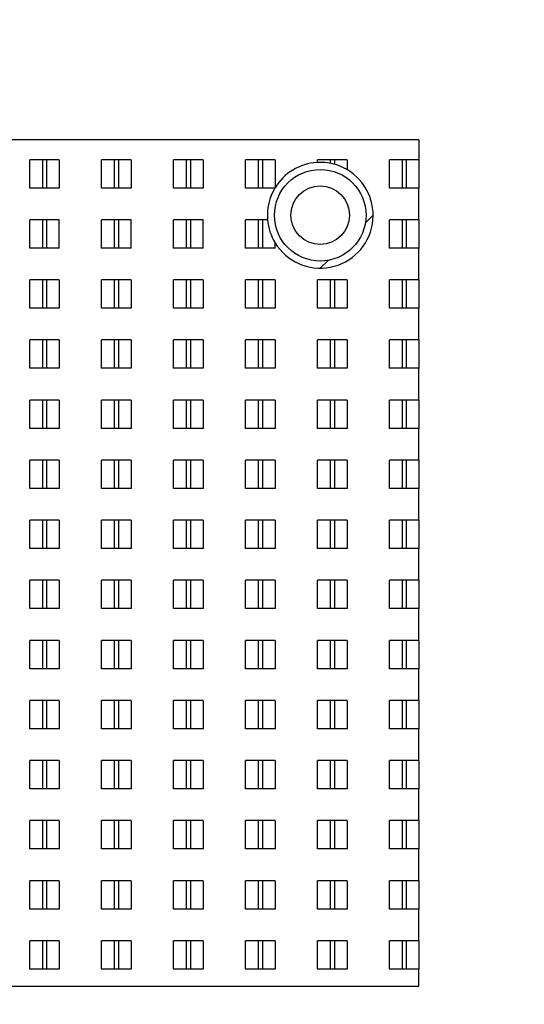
# Model space of a CAD drawing. Header units: inches. Extents: x 0.2 to 16.8, y 0.1 to 10.8.
# Tile 19 of 21: x 10.8 to 12, y 5.7 to 8. Entities that reach past the tile are written whole.
import ezdxf

# ---------------------------------------------------------------- set-up
doc = ezdxf.new("R2010")
doc.units = ezdxf.units.IN
doc.header["$LTSCALE"] = 0.935
doc.header["$MEASUREMENT"] = 0
doc.layers.get('0').update_dxf_attribs({"linetype": 'CONTINUOUS'})
for name, color, linetype in [('02___PRT_ALL_AXES', 7, 'CONTINUOUS'), ('COSMETIC', 7, 'CONTINUOUS'), ('DIMENSIONS', 7, 'CONTINUOUS')]:
    doc.layers.add(name, color=color, linetype=linetype)
doc.styles.get("Standard").update_dxf_attribs({"font": 'txt', "width": 0.8})
doc.dimstyles.new('DIMSTYLE_1', dxfattribs={"dimtxt": 0.125, "dimasz": 0.18, "dimexe": 0.18, "dimexo": 0.0625, "dimgap": 0.09, "dimtad": 0, "dimtih": 1, "dimtoh": 1, "dimdec": 3, "dimzin": 4, "dimdsep": 46, "dimtxsty": 'STANDARD', "dimblk": '_FILLED', "dimblk1": '_FILLED', "dimblk2": '_FILLED', "dimcen": 0.09, "dimadec": 0, "dimazin": 0, "dimtp": 0.005, "dimtm": 0.005, "dimtfac": 1, "dimtdec": 3, "dimtofl": 0, "dimtmove": 0, "dimatfit": 3, "dimldrblk": '_FILLED', "dimfxl": 1, "dimtolj": 1, "dimtzin": 4, "dimarcsym": 0})

# ---------------------------------------------------------------- blocks, each defined once
blk = doc.blocks.new('_FILLED')
at = {"color": 0, "linetype": 'BYBLOCK'}
blk.add_solid([(0, 0), (-1, 0.174), (-1, -0.174)], dxfattribs=at)
blk = doc.blocks.new('*D0')
at = {"layer": 'DIMENSIONS', "color": 2, "linetype": 'CONTINUOUS'}
for p, q in [((14.8927, 8.7109), (15.8452, 8.7109)), ((15.7202, 8.7109), (15.7202, 6.6479)), ((15.7202, 4.3349), (15.7202, 6.3979)), ((11.1097, 4.3349), (15.8452, 4.3349))]:
    blk.add_line(p, q, dxfattribs=at)
at = {"layer": 'DIMENSIONS', "color": 2, "linetype": 'CONTINUOUS', "xscale": 0.18, "yscale": 0.18, "zscale": 0.18}
for p, rotation in [((15.7202, 8.7109), 90), ((15.7202, 4.3349), 270)]:
    blk.add_blockref('_FILLED', p, dxfattribs=dict(at, rotation=rotation))
at = {"layer": 'DIMENSIONS', "color": 2, "linetype": 'CONTINUOUS', "insert": (15.7202, 6.5854), "char_height": 0.125, "width": 1.425, "attachment_point": 2, "line_spacing_factor": 0.9}
blk.add_mtext('4.376{\\Ftxt.shx;\\W1.000000;\\H0.125000; }[111.15]', dxfattribs=at)

msp = doc.modelspace()

# ---------------------------------------------------------------- linework, layer by layer
at = {"color": 7, "linetype": 'CONTINUOUS'}
for p, q in [((11.7598, 7.7305), (9.6498, 7.7305)), ((11.7598, 7.7305), (11.7598, 7.6835)), ((11.7598, 7.5415), (11.7598, 7.6165)), ((11.7598, 7.3995), (11.7598, 7.4745)), ((11.7598, 7.2575), (11.7598, 7.3325)), ((11.7598, 7.1155), (11.7598, 7.1905)), ((11.7598, 6.9735), (11.7598, 7.0485)), ((11.7598, 6.8315), (11.7598, 6.9065)), ((11.7598, 6.6895), (11.7598, 6.7645)), ((11.7598, 6.5475), (11.7598, 6.6225)), ((11.7598, 6.4055), (11.7598, 6.4805)), ((11.7598, 6.2635), (11.7598, 6.3385)), ((11.7598, 6.1215), (11.7598, 6.1965)), ((11.7598, 5.9795), (11.7598, 6.0545)), ((11.7598, 5.8375), (11.7598, 5.9125)), ((11.7598, 5.7305), (11.7598, 5.7705)), ((9.6498, 5.7305), (11.7598, 5.7305))]:
    msp.add_line(p, q, dxfattribs=at)
for radius in [0.1082, 0.0692]:
    msp.add_circle((11.5265, 7.5522), radius, dxfattribs=at)
at = {"layer": '02___PRT_ALL_AXES', "color": 7, "linetype": 'CONTINUOUS'}
for p, q in [((10.8398, 7.6165), (10.8398, 7.6835)), ((10.9098, 7.6835), (10.8398, 7.6835)), ((10.8698, 7.6835), (10.8698, 7.6165)), ((10.8798, 7.6835), (10.8798, 7.6165)), ((10.9098, 7.6835), (10.9098, 7.6165)), ((11.0098, 7.6165), (11.0098, 7.6835)), ((11.0798, 7.6835), (11.0098, 7.6835)), ((11.0398, 7.6835), (11.0398, 7.6165)), ((11.0498, 7.6835), (11.0498, 7.6165)), ((11.0798, 7.6835), (11.0798, 7.6165)), ((11.1798, 7.6165), (11.1798, 7.6835)), ((11.2498, 7.6835), (11.1798, 7.6835)), ((11.2098, 7.6835), (11.2098, 7.6165)), ((11.2198, 7.6835), (11.2198, 7.6165)), ((11.2498, 7.6835), (11.2498, 7.6165)), ((11.3498, 7.6165), (11.3498, 7.6835)), ((11.4198, 7.6835), (11.3498, 7.6835)), ((11.3798, 7.6835), (11.3798, 7.6165)), ((11.3898, 7.6835), (11.3898, 7.6165)), ((11.4198, 7.6835), (11.4198, 7.6174)), ((11.5198, 7.677), (11.5198, 7.6835)), ((11.5898, 7.6835), (11.5198, 7.6835)), ((11.5498, 7.6835), (11.5498, 7.675)), ((11.5598, 7.6835), (11.5598, 7.6727)), ((11.5898, 7.6835), (11.5898, 7.66)), ((11.6898, 7.6165), (11.6898, 7.6835)), ((11.7598, 7.6835), (11.6898, 7.6835)), ((11.7198, 7.6835), (11.7198, 7.6165)), ((11.7298, 7.6835), (11.7298, 7.6165)), ((11.7598, 7.6835), (11.7598, 7.6165)), ((10.9098, 7.6165), (10.8398, 7.6165)), ((11.0798, 7.6165), (11.0098, 7.6165)), ((11.2498, 7.6165), (11.1798, 7.6165)), ((11.4193, 7.6165), (11.3498, 7.6165)), ((11.7598, 7.6165), (11.6898, 7.6165)), ((10.8398, 7.4745), (10.8398, 7.5415)), ((10.9098, 7.5415), (10.8398, 7.5415)), ((10.8698, 7.5415), (10.8698, 7.4745)), ((10.8798, 7.5415), (10.8798, 7.4745)), ((10.9098, 7.4745), (10.9098, 7.5415)), ((11.0098, 7.4745), (11.0098, 7.5415)), ((11.0798, 7.5415), (11.0098, 7.5415)), ((11.0398, 7.5415), (11.0398, 7.4745)), ((11.0498, 7.5415), (11.0498, 7.4745)), ((11.0798, 7.4745), (11.0798, 7.5415)), ((11.1798, 7.4745), (11.1798, 7.5415)), ((11.2498, 7.5415), (11.1798, 7.5415)), ((11.2098, 7.5415), (11.2098, 7.4745)), ((11.2198, 7.5415), (11.2198, 7.4745)), ((11.2498, 7.4745), (11.2498, 7.5415)), ((11.3498, 7.4745), (11.3498, 7.5415)), ((11.4019, 7.5415), (11.3498, 7.5415)), ((11.3798, 7.5415), (11.3798, 7.4745)), ((11.3898, 7.5415), (11.3898, 7.4745)), ((11.6898, 7.4745), (11.6898, 7.5415)), ((11.7598, 7.5415), (11.6898, 7.5415)), ((11.7198, 7.5415), (11.7198, 7.4745)), ((11.7298, 7.5415), (11.7298, 7.4745)), ((11.7598, 7.5415), (11.7598, 7.4745)), ((10.9098, 7.4745), (10.8398, 7.4745)), ((11.0798, 7.4745), (11.0098, 7.4745)), ((11.2498, 7.4745), (11.1798, 7.4745)), ((11.4198, 7.4745), (11.3498, 7.4745)), ((11.4198, 7.4745), (11.4198, 7.487)), ((11.7598, 7.4745), (11.6898, 7.4745)), ((10.8398, 7.3325), (10.8398, 7.3995)), ((10.9098, 7.3995), (10.8398, 7.3995)), ((10.8698, 7.3995), (10.8698, 7.3325)), ((10.8798, 7.3995), (10.8798, 7.3325)), ((10.9098, 7.3995), (10.9098, 7.3325)), ((11.0098, 7.3325), (11.0098, 7.3995)), ((11.0798, 7.3995), (11.0098, 7.3995)), ((11.0398, 7.3995), (11.0398, 7.3325)), ((11.0498, 7.3995), (11.0498, 7.3325)), ((11.0798, 7.3995), (11.0798, 7.3325)), ((11.1798, 7.3325), (11.1798, 7.3995)), ((11.2498, 7.3995), (11.1798, 7.3995)), ((11.2098, 7.3995), (11.2098, 7.3325)), ((11.2198, 7.3995), (11.2198, 7.3325)), ((11.2498, 7.3995), (11.2498, 7.3325)), ((11.3498, 7.3325), (11.3498, 7.3995)), ((11.4198, 7.3995), (11.3498, 7.3995)), ((11.3798, 7.3995), (11.3798, 7.3325)), ((11.3898, 7.3995), (11.3898, 7.3325)), ((11.4198, 7.3995), (11.4198, 7.3325)), ((11.5198, 7.3325), (11.5198, 7.3995)), ((11.5898, 7.3995), (11.5198, 7.3995)), ((11.5498, 7.3995), (11.5498, 7.3325)), ((11.5598, 7.3995), (11.5598, 7.3325)), ((11.5898, 7.3995), (11.5898, 7.3325)), ((11.6898, 7.3325), (11.6898, 7.3995)), ((11.7598, 7.3995), (11.6898, 7.3995)), ((11.7198, 7.3995), (11.7198, 7.3325)), ((11.7298, 7.3995), (11.7298, 7.3325)), ((11.7598, 7.3995), (11.7598, 7.3325)), ((10.9098, 7.3325), (10.8398, 7.3325)), ((11.0798, 7.3325), (11.0098, 7.3325)), ((11.2498, 7.3325), (11.1798, 7.3325)), ((11.4198, 7.3325), (11.3498, 7.3325)), ((11.5898, 7.3325), (11.5198, 7.3325)), ((11.7598, 7.3325), (11.6898, 7.3325)), ((10.8398, 7.1905), (10.8398, 7.2575)), ((10.9098, 7.2575), (10.8398, 7.2575)), ((10.8698, 7.2575), (10.8698, 7.1905)), ((10.8798, 7.2575), (10.8798, 7.1905)), ((10.9098, 7.2575), (10.9098, 7.1905)), ((11.0098, 7.1905), (11.0098, 7.2575)), ((11.0798, 7.2575), (11.0098, 7.2575)), ((11.0398, 7.2575), (11.0398, 7.1905)), ((11.0498, 7.2575), (11.0498, 7.1905)), ((11.0798, 7.2575), (11.0798, 7.1905)), ((11.1798, 7.1905), (11.1798, 7.2575)), ((11.2498, 7.2575), (11.1798, 7.2575)), ((11.2098, 7.2575), (11.2098, 7.1905)), ((11.2198, 7.2575), (11.2198, 7.1905)), ((11.2498, 7.2575), (11.2498, 7.1905)), ((11.3498, 7.1905), (11.3498, 7.2575)), ((11.4198, 7.2575), (11.3498, 7.2575)), ((11.3798, 7.2575), (11.3798, 7.1905)), ((11.3898, 7.2575), (11.3898, 7.1905)), ((11.4198, 7.2575), (11.4198, 7.1905)), ((11.5198, 7.1905), (11.5198, 7.2575)), ((11.5898, 7.2575), (11.5198, 7.2575)), ((11.5498, 7.2575), (11.5498, 7.1905)), ((11.5598, 7.2575), (11.5598, 7.1905)), ((11.5898, 7.2575), (11.5898, 7.1905)), ((11.7598, 7.2575), (11.6898, 7.2575)), ((11.6898, 7.1905), (11.6898, 7.2575)), ((11.7198, 7.2575), (11.7198, 7.1905)), ((11.7298, 7.2575), (11.7298, 7.1905)), ((11.7598, 7.2575), (11.7598, 7.1905)), ((10.9098, 7.1905), (10.8398, 7.1905)), ((11.0798, 7.1905), (11.0098, 7.1905)), ((11.2498, 7.1905), (11.1798, 7.1905)), ((11.4198, 7.1905), (11.3498, 7.1905)), ((11.5898, 7.1905), (11.5198, 7.1905)), ((11.7598, 7.1905), (11.6898, 7.1905)), ((10.8398, 7.0485), (10.8398, 7.1155)), ((10.9098, 7.1155), (10.8398, 7.1155)), ((10.8698, 7.1155), (10.8698, 7.0485)), ((10.8798, 7.1155), (10.8798, 7.0485)), ((10.9098, 7.1155), (10.9098, 7.0485)), ((11.0098, 7.0485), (11.0098, 7.1155)), ((11.0798, 7.1155), (11.0098, 7.1155)), ((11.0398, 7.1155), (11.0398, 7.0485)), ((11.0498, 7.1155), (11.0498, 7.0485)), ((11.0798, 7.1155), (11.0798, 7.0485)), ((11.1798, 7.0485), (11.1798, 7.1155)), ((11.2498, 7.1155), (11.1798, 7.1155)), ((11.2098, 7.1155), (11.2098, 7.0485)), ((11.2198, 7.1155), (11.2198, 7.0485)), ((11.2498, 7.1155), (11.2498, 7.0485)), ((11.3498, 7.0485), (11.3498, 7.1155)), ((11.4198, 7.1155), (11.3498, 7.1155)), ((11.3798, 7.1155), (11.3798, 7.0485)), ((11.3898, 7.1155), (11.3898, 7.0485)), ((11.4198, 7.1155), (11.4198, 7.0485)), ((11.5198, 7.0485), (11.5198, 7.1155)), ((11.5898, 7.1155), (11.5198, 7.1155)), ((11.5498, 7.1155), (11.5498, 7.0485)), ((11.5598, 7.1155), (11.5598, 7.0485)), ((11.5898, 7.1155), (11.5898, 7.0485)), ((11.7598, 7.1155), (11.6898, 7.1155)), ((11.6898, 7.0485), (11.6898, 7.1155)), ((11.7198, 7.1155), (11.7198, 7.0485)), ((11.7298, 7.1155), (11.7298, 7.0485)), ((11.7598, 7.1155), (11.7598, 7.0485)), ((10.9098, 7.0485), (10.8398, 7.0485)), ((11.0798, 7.0485), (11.0098, 7.0485)), ((11.2498, 7.0485), (11.1798, 7.0485)), ((11.4198, 7.0485), (11.3498, 7.0485)), ((11.5898, 7.0485), (11.5198, 7.0485)), ((11.7598, 7.0485), (11.6898, 7.0485)), ((10.8398, 6.9065), (10.8398, 6.9735)), ((10.9098, 6.9735), (10.8398, 6.9735)), ((10.8698, 6.9735), (10.8698, 6.9065)), ((10.8798, 6.9735), (10.8798, 6.9065)), ((10.9098, 6.9735), (10.9098, 6.9065)), ((11.0098, 6.9065), (11.0098, 6.9735)), ((11.0798, 6.9735), (11.0098, 6.9735)), ((11.0398, 6.9735), (11.0398, 6.9065)), ((11.0498, 6.9735), (11.0498, 6.9065)), ((11.0798, 6.9735), (11.0798, 6.9065)), ((11.1798, 6.9065), (11.1798, 6.9735)), ((11.2498, 6.9735), (11.1798, 6.9735)), ((11.2098, 6.9735), (11.2098, 6.9065)), ((11.2198, 6.9735), (11.2198, 6.9065)), ((11.2498, 6.9735), (11.2498, 6.9065)), ((11.4198, 6.9735), (11.3498, 6.9735)), ((11.3498, 6.9065), (11.3498, 6.9735)), ((11.3798, 6.9735), (11.3798, 6.9065)), ((11.3898, 6.9735), (11.3898, 6.9065)), ((11.4198, 6.9735), (11.4198, 6.9065)), ((11.5898, 6.9735), (11.5198, 6.9735)), ((11.5198, 6.9065), (11.5198, 6.9735)), ((11.5498, 6.9735), (11.5498, 6.9065)), ((11.5598, 6.9735), (11.5598, 6.9065)), ((11.5898, 6.9735), (11.5898, 6.9065)), ((11.7598, 6.9735), (11.6898, 6.9735)), ((11.6898, 6.9065), (11.6898, 6.9735)), ((11.7198, 6.9735), (11.7198, 6.9065)), ((11.7298, 6.9735), (11.7298, 6.9065)), ((11.7598, 6.9735), (11.7598, 6.9065)), ((10.9098, 6.9065), (10.8398, 6.9065)), ((11.0798, 6.9065), (11.0098, 6.9065)), ((11.2498, 6.9065), (11.1798, 6.9065)), ((11.4198, 6.9065), (11.3498, 6.9065)), ((11.5898, 6.9065), (11.5198, 6.9065)), ((11.7598, 6.9065), (11.6898, 6.9065)), ((10.8398, 6.7645), (10.8398, 6.8315)), ((10.9098, 6.8315), (10.8398, 6.8315)), ((10.8698, 6.8315), (10.8698, 6.7645)), ((10.8798, 6.8315), (10.8798, 6.7645)), ((10.9098, 6.8315), (10.9098, 6.7645)), ((11.0098, 6.7645), (11.0098, 6.8315)), ((11.0798, 6.8315), (11.0098, 6.8315)), ((11.0398, 6.8315), (11.0398, 6.7645)), ((11.0498, 6.8315), (11.0498, 6.7645)), ((11.0798, 6.8315), (11.0798, 6.7645)), ((11.1798, 6.7645), (11.1798, 6.8315)), ((11.2498, 6.8315), (11.1798, 6.8315)), ((11.2098, 6.8315), (11.2098, 6.7645)), ((11.2198, 6.8315), (11.2198, 6.7645)), ((11.2498, 6.8315), (11.2498, 6.7645)), ((11.4198, 6.8315), (11.3498, 6.8315)), ((11.3498, 6.7645), (11.3498, 6.8315)), ((11.3798, 6.8315), (11.3798, 6.7645)), ((11.3898, 6.8315), (11.3898, 6.7645)), ((11.4198, 6.8315), (11.4198, 6.7645)), ((11.5898, 6.8315), (11.5198, 6.8315)), ((11.5198, 6.7645), (11.5198, 6.8315)), ((11.5498, 6.8315), (11.5498, 6.7645)), ((11.5598, 6.8315), (11.5598, 6.7645)), ((11.5898, 6.8315), (11.5898, 6.7645)), ((11.7598, 6.8315), (11.6898, 6.8315)), ((11.6898, 6.7645), (11.6898, 6.8315)), ((11.7198, 6.8315), (11.7198, 6.7645)), ((11.7298, 6.8315), (11.7298, 6.7645)), ((11.7598, 6.8315), (11.7598, 6.7645)), ((10.9098, 6.7645), (10.8398, 6.7645)), ((11.0798, 6.7645), (11.0098, 6.7645)), ((11.2498, 6.7645), (11.1798, 6.7645)), ((11.4198, 6.7645), (11.3498, 6.7645)), ((11.5898, 6.7645), (11.5198, 6.7645)), ((11.7598, 6.7645), (11.6898, 6.7645)), ((10.8398, 6.6225), (10.8398, 6.6895)), ((10.9098, 6.6895), (10.8398, 6.6895)), ((10.8698, 6.6895), (10.8698, 6.6225)), ((10.8798, 6.6895), (10.8798, 6.6225)), ((10.9098, 6.6895), (10.9098, 6.6225)), ((11.0798, 6.6895), (11.0098, 6.6895)), ((11.0098, 6.6225), (11.0098, 6.6895)), ((11.0398, 6.6895), (11.0398, 6.6225)), ((11.0498, 6.6895), (11.0498, 6.6225)), ((11.0798, 6.6895), (11.0798, 6.6225)), ((11.2498, 6.6895), (11.1798, 6.6895)), ((11.1798, 6.6225), (11.1798, 6.6895)), ((11.2098, 6.6895), (11.2098, 6.6225)), ((11.2198, 6.6895), (11.2198, 6.6225)), ((11.2498, 6.6895), (11.2498, 6.6225)), ((11.4198, 6.6895), (11.3498, 6.6895)), ((11.3498, 6.6225), (11.3498, 6.6895)), ((11.3798, 6.6895), (11.3798, 6.6225)), ((11.3898, 6.6895), (11.3898, 6.6225)), ((11.4198, 6.6895), (11.4198, 6.6225)), ((11.5898, 6.6895), (11.5198, 6.6895)), ((11.5198, 6.6225), (11.5198, 6.6895)), ((11.5498, 6.6895), (11.5498, 6.6225)), ((11.5598, 6.6895), (11.5598, 6.6225)), ((11.5898, 6.6895), (11.5898, 6.6225)), ((11.7598, 6.6895), (11.6898, 6.6895)), ((11.6898, 6.6225), (11.6898, 6.6895)), ((11.7198, 6.6895), (11.7198, 6.6225)), ((11.7298, 6.6895), (11.7298, 6.6225)), ((11.7598, 6.6895), (11.7598, 6.6225)), ((10.9098, 6.6225), (10.8398, 6.6225)), ((11.0798, 6.6225), (11.0098, 6.6225)), ((11.2498, 6.6225), (11.1798, 6.6225)), ((11.4198, 6.6225), (11.3498, 6.6225)), ((11.5898, 6.6225), (11.5198, 6.6225)), ((11.7598, 6.6225), (11.6898, 6.6225)), ((10.8398, 6.4805), (10.8398, 6.5475)), ((10.9098, 6.5475), (10.8398, 6.5475)), ((10.8698, 6.5475), (10.8698, 6.4805)), ((10.8798, 6.5475), (10.8798, 6.4805)), ((10.9098, 6.5475), (10.9098, 6.4805)), ((11.0798, 6.5475), (11.0098, 6.5475)), ((11.0098, 6.4805), (11.0098, 6.5475)), ((11.0398, 6.5475), (11.0398, 6.4805)), ((11.0498, 6.5475), (11.0498, 6.4805)), ((11.0798, 6.5475), (11.0798, 6.4805)), ((11.2498, 6.5475), (11.1798, 6.5475)), ((11.1798, 6.4805), (11.1798, 6.5475)), ((11.2098, 6.5475), (11.2098, 6.4805)), ((11.2198, 6.5475), (11.2198, 6.4805)), ((11.2498, 6.5475), (11.2498, 6.4805)), ((11.4198, 6.5475), (11.3498, 6.5475)), ((11.3498, 6.4805), (11.3498, 6.5475)), ((11.3798, 6.5475), (11.3798, 6.4805)), ((11.3898, 6.5475), (11.3898, 6.4805)), ((11.4198, 6.5475), (11.4198, 6.4805)), ((11.5898, 6.5475), (11.5198, 6.5475)), ((11.5198, 6.4805), (11.5198, 6.5475)), ((11.5498, 6.5475), (11.5498, 6.4805)), ((11.5598, 6.5475), (11.5598, 6.4805)), ((11.5898, 6.5475), (11.5898, 6.4805)), ((11.7598, 6.5475), (11.6898, 6.5475)), ((11.6898, 6.4805), (11.6898, 6.5475)), ((11.7198, 6.5475), (11.7198, 6.4805)), ((11.7298, 6.5475), (11.7298, 6.4805)), ((11.7598, 6.5475), (11.7598, 6.4805)), ((10.9098, 6.4805), (10.8398, 6.4805)), ((11.0798, 6.4805), (11.0098, 6.4805)), ((11.2498, 6.4805), (11.1798, 6.4805)), ((11.4198, 6.4805), (11.3498, 6.4805)), ((11.5898, 6.4805), (11.5198, 6.4805)), ((11.7598, 6.4805), (11.6898, 6.4805)), ((10.8398, 6.3385), (10.8398, 6.4055)), ((10.9098, 6.4055), (10.8398, 6.4055)), ((10.8698, 6.4055), (10.8698, 6.3385)), ((10.8798, 6.4055), (10.8798, 6.3385)), ((10.9098, 6.4055), (10.9098, 6.3385)), ((11.0798, 6.4055), (11.0098, 6.4055)), ((11.0098, 6.3385), (11.0098, 6.4055)), ((11.0398, 6.4055), (11.0398, 6.3385)), ((11.0498, 6.4055), (11.0498, 6.3385)), ((11.0798, 6.4055), (11.0798, 6.3385)), ((11.2498, 6.4055), (11.1798, 6.4055)), ((11.1798, 6.3385), (11.1798, 6.4055)), ((11.2098, 6.4055), (11.2098, 6.3385)), ((11.2198, 6.4055), (11.2198, 6.3385)), ((11.2498, 6.4055), (11.2498, 6.3385)), ((11.4198, 6.4055), (11.3498, 6.4055)), ((11.3498, 6.3385), (11.3498, 6.4055)), ((11.3798, 6.4055), (11.3798, 6.3385)), ((11.3898, 6.4055), (11.3898, 6.3385)), ((11.4198, 6.4055), (11.4198, 6.3385)), ((11.5898, 6.4055), (11.5198, 6.4055)), ((11.5198, 6.3385), (11.5198, 6.4055)), ((11.5498, 6.4055), (11.5498, 6.3385)), ((11.5598, 6.4055), (11.5598, 6.3385)), ((11.5898, 6.4055), (11.5898, 6.3385)), ((11.7598, 6.4055), (11.6898, 6.4055)), ((11.6898, 6.3385), (11.6898, 6.4055)), ((11.7198, 6.4055), (11.7198, 6.3385)), ((11.7298, 6.4055), (11.7298, 6.3385)), ((11.7598, 6.4055), (11.7598, 6.3385)), ((10.9098, 6.3385), (10.8398, 6.3385)), ((11.0798, 6.3385), (11.0098, 6.3385)), ((11.2498, 6.3385), (11.1798, 6.3385)), ((11.4198, 6.3385), (11.3498, 6.3385)), ((11.5898, 6.3385), (11.5198, 6.3385)), ((11.7598, 6.3385), (11.6898, 6.3385)), ((10.9098, 6.2635), (10.8398, 6.2635)), ((10.8398, 6.1965), (10.8398, 6.2635)), ((10.8698, 6.2635), (10.8698, 6.1965)), ((10.8798, 6.2635), (10.8798, 6.1965)), ((10.9098, 6.2635), (10.9098, 6.1965)), ((11.0798, 6.2635), (11.0098, 6.2635)), ((11.0098, 6.1965), (11.0098, 6.2635)), ((11.0398, 6.2635), (11.0398, 6.1965)), ((11.0498, 6.2635), (11.0498, 6.1965)), ((11.0798, 6.2635), (11.0798, 6.1965)), ((11.2498, 6.2635), (11.1798, 6.2635)), ((11.1798, 6.1965), (11.1798, 6.2635)), ((11.2098, 6.2635), (11.2098, 6.1965)), ((11.2198, 6.2635), (11.2198, 6.1965)), ((11.2498, 6.2635), (11.2498, 6.1965)), ((11.4198, 6.2635), (11.3498, 6.2635)), ((11.3498, 6.1965), (11.3498, 6.2635)), ((11.3798, 6.2635), (11.3798, 6.1965)), ((11.3898, 6.2635), (11.3898, 6.1965)), ((11.4198, 6.2635), (11.4198, 6.1965)), ((11.5898, 6.2635), (11.5198, 6.2635)), ((11.5198, 6.1965), (11.5198, 6.2635)), ((11.5498, 6.2635), (11.5498, 6.1965)), ((11.5598, 6.2635), (11.5598, 6.1965)), ((11.5898, 6.2635), (11.5898, 6.1965)), ((11.7598, 6.2635), (11.6898, 6.2635)), ((11.6898, 6.1965), (11.6898, 6.2635)), ((11.7198, 6.2635), (11.7198, 6.1965)), ((11.7298, 6.2635), (11.7298, 6.1965)), ((11.7598, 6.2635), (11.7598, 6.1965)), ((10.9098, 6.1965), (10.8398, 6.1965)), ((11.0798, 6.1965), (11.0098, 6.1965)), ((11.2498, 6.1965), (11.1798, 6.1965)), ((11.4198, 6.1965), (11.3498, 6.1965)), ((11.5898, 6.1965), (11.5198, 6.1965)), ((11.7598, 6.1965), (11.6898, 6.1965)), ((10.9098, 6.1215), (10.8398, 6.1215)), ((10.8398, 6.0545), (10.8398, 6.1215)), ((10.8698, 6.1215), (10.8698, 6.0545)), ((10.8798, 6.1215), (10.8798, 6.0545)), ((10.9098, 6.1215), (10.9098, 6.0545)), ((11.0798, 6.1215), (11.0098, 6.1215)), ((11.0098, 6.0545), (11.0098, 6.1215)), ((11.0398, 6.1215), (11.0398, 6.0545)), ((11.0498, 6.1215), (11.0498, 6.0545)), ((11.0798, 6.1215), (11.0798, 6.0545)), ((11.2498, 6.1215), (11.1798, 6.1215)), ((11.1798, 6.0545), (11.1798, 6.1215)), ((11.2098, 6.1215), (11.2098, 6.0545)), ((11.2198, 6.1215), (11.2198, 6.0545)), ((11.2498, 6.1215), (11.2498, 6.0545)), ((11.4198, 6.1215), (11.3498, 6.1215)), ((11.3498, 6.0545), (11.3498, 6.1215)), ((11.3798, 6.1215), (11.3798, 6.0545)), ((11.3898, 6.1215), (11.3898, 6.0545)), ((11.4198, 6.1215), (11.4198, 6.0545)), ((11.5898, 6.1215), (11.5198, 6.1215)), ((11.5198, 6.0545), (11.5198, 6.1215)), ((11.5498, 6.1215), (11.5498, 6.0545)), ((11.5598, 6.1215), (11.5598, 6.0545)), ((11.5898, 6.1215), (11.5898, 6.0545)), ((11.7598, 6.1215), (11.6898, 6.1215)), ((11.6898, 6.0545), (11.6898, 6.1215)), ((11.7198, 6.1215), (11.7198, 6.0545)), ((11.7298, 6.1215), (11.7298, 6.0545)), ((11.7598, 6.1215), (11.7598, 6.0545)), ((10.9098, 6.0545), (10.8398, 6.0545)), ((11.0798, 6.0545), (11.0098, 6.0545)), ((11.2498, 6.0545), (11.1798, 6.0545)), ((11.4198, 6.0545), (11.3498, 6.0545)), ((11.5898, 6.0545), (11.5198, 6.0545)), ((11.7598, 6.0545), (11.6898, 6.0545)), ((10.9098, 5.9795), (10.8398, 5.9795)), ((10.8398, 5.9125), (10.8398, 5.9795)), ((10.8698, 5.9795), (10.8698, 5.9125)), ((10.8798, 5.9795), (10.8798, 5.9125)), ((10.9098, 5.9795), (10.9098, 5.9125)), ((11.0798, 5.9795), (11.0098, 5.9795)), ((11.0098, 5.9125), (11.0098, 5.9795)), ((11.0398, 5.9795), (11.0398, 5.9125)), ((11.0498, 5.9795), (11.0498, 5.9125)), ((11.0798, 5.9795), (11.0798, 5.9125)), ((11.2498, 5.9795), (11.1798, 5.9795)), ((11.1798, 5.9125), (11.1798, 5.9795)), ((11.2098, 5.9795), (11.2098, 5.9125)), ((11.2198, 5.9795), (11.2198, 5.9125)), ((11.2498, 5.9795), (11.2498, 5.9125)), ((11.4198, 5.9795), (11.3498, 5.9795)), ((11.3498, 5.9125), (11.3498, 5.9795)), ((11.3798, 5.9795), (11.3798, 5.9125)), ((11.3898, 5.9795), (11.3898, 5.9125)), ((11.4198, 5.9795), (11.4198, 5.9125)), ((11.5898, 5.9795), (11.5198, 5.9795)), ((11.5198, 5.9125), (11.5198, 5.9795)), ((11.5498, 5.9795), (11.5498, 5.9125)), ((11.5598, 5.9795), (11.5598, 5.9125)), ((11.5898, 5.9795), (11.5898, 5.9125)), ((11.7598, 5.9795), (11.6898, 5.9795)), ((11.6898, 5.9125), (11.6898, 5.9795)), ((11.7198, 5.9795), (11.7198, 5.9125)), ((11.7298, 5.9795), (11.7298, 5.9125)), ((11.7598, 5.9795), (11.7598, 5.9125)), ((10.9098, 5.9125), (10.8398, 5.9125)), ((11.0798, 5.9125), (11.0098, 5.9125)), ((11.2498, 5.9125), (11.1798, 5.9125)), ((11.4198, 5.9125), (11.3498, 5.9125)), ((11.5898, 5.9125), (11.5198, 5.9125)), ((11.7598, 5.9125), (11.6898, 5.9125)), ((10.9098, 5.8375), (10.8398, 5.8375)), ((10.8398, 5.7705), (10.8398, 5.8375)), ((10.8698, 5.8375), (10.8698, 5.7705)), ((10.8798, 5.8375), (10.8798, 5.7705)), ((10.9098, 5.8375), (10.9098, 5.7705)), ((11.0798, 5.8375), (11.0098, 5.8375)), ((11.0098, 5.7705), (11.0098, 5.8375)), ((11.0398, 5.8375), (11.0398, 5.7705)), ((11.0498, 5.8375), (11.0498, 5.7705)), ((11.0798, 5.8375), (11.0798, 5.7705)), ((11.2498, 5.8375), (11.1798, 5.8375)), ((11.1798, 5.7705), (11.1798, 5.8375)), ((11.2098, 5.8375), (11.2098, 5.7705)), ((11.2198, 5.8375), (11.2198, 5.7705)), ((11.2498, 5.8375), (11.2498, 5.7705)), ((11.4198, 5.8375), (11.3498, 5.8375)), ((11.3498, 5.7705), (11.3498, 5.8375)), ((11.3798, 5.8375), (11.3798, 5.7705)), ((11.3898, 5.8375), (11.3898, 5.7705)), ((11.4198, 5.8375), (11.4198, 5.7705)), ((11.5898, 5.8375), (11.5198, 5.8375)), ((11.5198, 5.7705), (11.5198, 5.8375)), ((11.5498, 5.8375), (11.5498, 5.7705)), ((11.5598, 5.8375), (11.5598, 5.7705)), ((11.5898, 5.8375), (11.5898, 5.7705)), ((11.7598, 5.8375), (11.6898, 5.8375)), ((11.6898, 5.7705), (11.6898, 5.8375)), ((11.7198, 5.8375), (11.7198, 5.7705)), ((11.7298, 5.8375), (11.7298, 5.7705)), ((11.7598, 5.8375), (11.7598, 5.7705)), ((10.9098, 5.7705), (10.8398, 5.7705)), ((11.0798, 5.7705), (11.0098, 5.7705)), ((11.2498, 5.7705), (11.1798, 5.7705)), ((11.4198, 5.7705), (11.3498, 5.7705)), ((11.5898, 5.7705), (11.5198, 5.7705)), ((11.7598, 5.7705), (11.6898, 5.7705))]:
    msp.add_line(p, q, dxfattribs=at)
for start, end in [(59.551, 93.0512), (148.5646, 149.0178), (184.8892, 211.4354)]:
    msp.add_arc((11.5265, 7.5522), 0.125, start, end, dxfattribs=at)
at = {"layer": 'COSMETIC', "color": 2, "linetype": 'CONTINUOUS'}
for p, q in [((11.633, 7.5338), (11.6515, 7.5522)), ((11.5265, 7.4272), (11.5449, 7.4456))]:
    msp.add_line(p, q, dxfattribs=at)
at = {"layer": 'COSMETIC', "color": 7, "linetype": 'CONTINUOUS'}
for start, end in [(93.6, 148.8), (211.1657, 60), (149.0178, 184.8891)]:
    msp.add_arc((11.5265, 7.5522), 0.125, start, end, dxfattribs=at)

# ---------------------------------------------------------------- dimensions: what is measured, and where the dimension line sits
at = {"layer": 'DIMENSIONS', "color": 2, "linetype": 'CONTINUOUS'}
dim = msp.add_linear_dim(base=(15.7202, 4.3349), p1=(14.8927, 8.7109), p2=(11.1097, 4.3349), angle=270, dimstyle='DIMSTYLE_1', dxfattribs=at)
dim.commit()
dim.dimension.update_dxf_attribs({"geometry": '*D0', "text_midpoint": (15.5702, 6.5229), "dimtype": 160})

doc.saveas('drawing.dxf')
